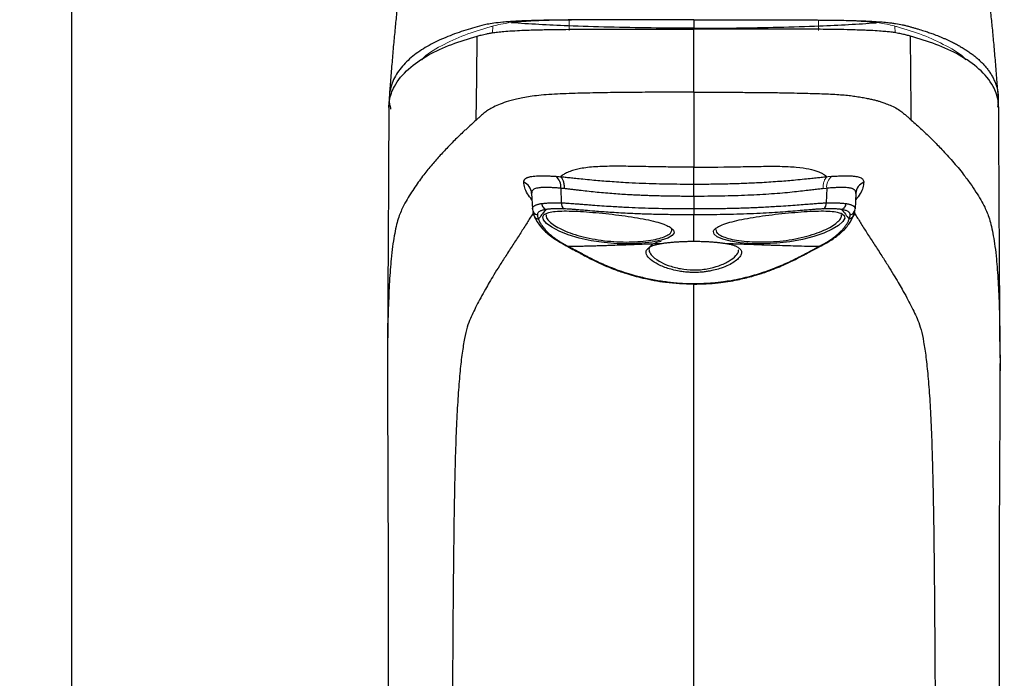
# Model space of a CAD drawing. Header units: millimetres. Extents: x 22 to 354, y 5 to 374.
# Tile 6 of 15: x 279 to 353, y 126 to 176. Entities that reach past the tile are written whole.
import ezdxf

# ---------------------------------------------------------------- set-up
doc = ezdxf.new("R2010")
doc.units = ezdxf.units.MM
doc.layers.add('DRAWINGS', color=7, linetype='Continuous')
doc.styles.add('SLDTEXTSTYLE0', font='TXT', dxfattribs={"width": 0.75})
doc.dimstyles.new('SLDDIMSTYLE0', dxfattribs={"dimtxt": 3.5, "dimasz": 3.302, "dimexe": 0, "dimexo": 0.0625, "dimgap": 0.875, "dimtad": 0, "dimtih": 1, "dimtoh": 1, "dimdec": 0, "dimrnd": 1e-09, "dimzin": 12, "dimdsep": 46, "dimtxsty": 'SLDTEXTSTYLE0', "dimsah": 1, "dimcen": 0.09, "dimadec": 0, "dimazin": 3, "dimtfac": 1, "dimtdec": 0, "dimtofl": 0, "dimtmove": 0, "dimatfit": 3, "dimfxl": 1, "dimfrac": 2, "dimtolj": 1, "dimtzin": 12, "dimarcsym": 0})

# ---------------------------------------------------------------- blocks, each defined once
blk = doc.blocks.new('_D_1')
at = {"layer": 'DRAWINGS'}
for p, q in [((328.111, 215.413), (282.363, 215.413)), ((283.363, 215.413), (283.363, 120.486)), ((283.363, 18.36), (283.363, 114.929)), ((306.021, 18.36), (282.363, 18.36))]:
    blk.add_line(p, q, dxfattribs=at)
for points in [[(283.363, 215.413), (282.855, 212.111), (283.871, 212.111)], [(283.363, 18.36), (283.871, 21.662), (282.855, 21.662)]]:
    blk.add_solid(points, dxfattribs=at)
at = {"layer": 'DRAWINGS', "insert": (279.483, 119.441), "char_height": 3.5, "attachment_point": 1, "style": 'SLDTEXTSTYLE0'}
blk.add_mtext('197', dxfattribs=at)

msp = doc.modelspace()

# ---------------------------------------------------------------- linework, layer by layer
at = {"color": 144, "linetype": 'Continuous', "lineweight": 18}
for p, q in [((314.93, 174.643), (314.956, 175.141)), ((320.683, 175.594), (320.673, 174.893)), ((326.989, 175.618), (330.017, 175.621)), ((339.371, 174.899), (339.365, 175.594)), ((345.105, 174.646), (345.079, 175.141))]:
    msp.add_line(p, q, dxfattribs=at)
at = {"color": 7, "linetype": 'Continuous', "lineweight": 25}
for p, q in [((330.017, 162.369), (330.017, 163.293)), ((317.863, 162.597), (317.924, 161.424)), ((320.049, 162.979), (320.084, 161.885)), ((339.986, 162.979), (339.951, 161.885)), ((342.172, 162.597), (342.11, 161.424)), ((330.017, 162.369), (330.017, 161.449)), ((317.927, 161.384), (318.061, 160.881)), ((330.017, 161.449), (330.017, 160.987)), ((330.017, 159.005), (330.017, 160.987)), ((341.974, 160.881), (342.107, 161.384)), ((338.527, 158.109), (339.618, 158.689)), ((307.053, 149.842), (307.053, 149.675)), ((307.059, 150.261), (307.054, 149.675)), ((352.976, 150.261), (352.981, 149.589)), ((352.983, 149.589), (352.982, 149.842))]:
    msp.add_line(p, q, dxfattribs=at)
at = {"color": 8, "linetype": 'Continuous', "lineweight": 25}
for p, q in [((318.001, 161.095), (317.979, 161.19)), ((342.061, 161.211), (342.035, 161.097)), ((307.054, 149.675), (307.053, 149.538)), ((352.981, 149.589), (352.983, 149.291))]:
    msp.add_line(p, q, dxfattribs=at)
at = {"color": 7, "linetype": 'Continuous', "lineweight": 25, "flags": 128}
for points in [[(313.712, 168.094), (313.742, 171.249), (313.772, 174.384)], [(330.017, 174.921), (330.017, 174.921)]]:
    msp.add_lwpolyline(points, dxfattribs=at)
at = {"color": 8, "linetype": 'Continuous', "lineweight": 25, "flags": 128}
for points in [[(341.009, 161.119), (341.07, 161.103), (341.295, 160.942), (341.331, 160.729), (341.188, 160.476), (340.873, 160.196), (340.396, 159.904), (339.77, 159.619), (339.016, 159.358), (338.158, 159.136), (337.221, 158.965), (336.24, 158.856), (335.263, 158.81), (334.333, 158.824), (333.489, 158.891), (332.769, 159.005), (332.193, 159.156), (331.778, 159.334), (331.539, 159.531), (331.489, 159.736), (331.489, 159.736)], [(328.252, 160.055), (328.283, 160.04), (328.505, 159.835), (328.542, 159.628), (328.395, 159.428), (328.069, 159.241), (327.57, 159.075), (326.91, 158.942), (326.121, 158.85), (325.232, 158.808), (324.275, 158.824), (323.293, 158.906), (322.329, 159.048), (321.422, 159.244), (320.612, 159.488), (319.926, 159.763), (319.377, 160.054), (318.981, 160.342), (318.751, 160.612), (318.702, 160.844), (318.702, 160.844)], [(330.014, 155.789), (330.014, 155.797), (330.014, 155.832)]]:
    msp.add_lwpolyline(points, dxfattribs=at)
at = {"color": 7, "linetype": 'Continuous', "lineweight": 25}
for centre, radius, start, end in [((319.049, 163.085), 1.006, 353.94531, 51.71069), ((316.896, 162.54), 0.969, 3.37255, 67.21182), ((343.139, 162.54), 0.969, 112.78818, 176.62745), ((320.59, 161.844), 0.508, 175.36647, 234.15422), ((339.445, 161.844), 0.508, 305.84579, 4.63354), ((318.412, 161.453), 0.488, 183.47452, 255.98435), ((341.623, 161.453), 0.488, 284.01565, 356.52548)]:
    msp.add_arc(centre, radius, start, end, dxfattribs=at)
at = {"color": 144, "linetype": 'Continuous', "lineweight": 18}
msp.add_arc((340.985, 163.085), 1.006, 128.28931, 186.05469, dxfattribs=at)
at = {"color": 7, "linetype": 'Continuous', "lineweight": 25}
for points, knots in [([(307.966, 178.075), (307.965, 178.067), (307.928, 177.794), (307.849, 177.118), (307.735, 176.086), (307.618, 174.933), (307.503, 173.697), (307.39, 172.399), (307.284, 171.113), (307.225, 170.32), (307.196, 169.934)], [0, 0, 0, 0, 0.00306, 0.108697, 0.22499, 0.355128, 0.500359, 0.6605, 0.834421, 1, 1, 1, 1]), ([(352.838, 169.934), (352.81, 170.32), (352.75, 171.113), (352.645, 172.399), (352.532, 173.697), (352.416, 174.933), (352.3, 176.086), (352.186, 177.118), (352.107, 177.794), (352.07, 178.067), (352.069, 178.075)], [0, 0, 0, 0, 0.165535, 0.339466, 0.499615, 0.644853, 0.774999, 0.891297, 0.99694, 1, 1, 1, 1]), ([(330.017, 175.621), (329.322, 175.62), (327.627, 175.62), (325.429, 175.617), (323.434, 175.612), (322.026, 175.607), (320.723, 175.599), (319.647, 175.588), (318.747, 175.574), (317.959, 175.556), (317.258, 175.532), (316.653, 175.501), (316.133, 175.468), (315.555, 175.421), (315.002, 175.358), (314.508, 175.274), (313.778, 175.099), (312.992, 174.865), (311.85, 174.474), (310.766, 174.023), (309.585, 173.371), (308.735, 172.723), (308.022, 171.988), (307.575, 171.325), (307.289, 170.572), (307.181, 169.957), (307.173, 169.407), (307.262, 169.04), (307.292, 168.916)], [0, 0, 0, 0, 0.018123, 0.044198, 0.057309, 0.070471, 0.081422, 0.092569, 0.100971, 0.109646, 0.121491, 0.133634, 0.145979, 0.158383, 0.183446, 0.208962, 0.234526, 0.33322, 0.382567, 0.481262, 0.579958, 0.678656, 0.728004, 0.826706, 0.876055, 0.925422, 0.974772, 1, 1, 1, 1]), ([(330.017, 175.621), (330.017, 175.61), (330.017, 175.421), (330.017, 175.194), (330.017, 174.98)], [0, 0, 0, 0, 0.055235, 1, 1, 1, 1]), ([(330.018, 175.621), (330.713, 175.62), (331.908, 175.62), (333.853, 175.618), (335.855, 175.615), (337.767, 175.608), (339.312, 175.599), (340.387, 175.588), (341.288, 175.574), (342.076, 175.556), (342.777, 175.532), (343.434, 175.499), (344.027, 175.46), (344.496, 175.418), (344.859, 175.377), (345.263, 175.321), (345.601, 175.257), (345.899, 175.185), (346.124, 175.123), (346.35, 175.06), (346.582, 174.995), (346.89, 174.904), (347.235, 174.796), (347.615, 174.669), (347.991, 174.536), (348.323, 174.409), (348.614, 174.29), (348.9, 174.167), (349.216, 174.023), (349.557, 173.853), (349.855, 173.693), (350.145, 173.526), (350.425, 173.351), (350.695, 173.169), (350.954, 172.978), (351.201, 172.779), (351.436, 172.572), (351.657, 172.356), (351.863, 172.13), (352.053, 171.896), (352.227, 171.651), (352.383, 171.397), (352.521, 171.131), (352.638, 170.854), (352.748, 170.518), (352.811, 170.214), (352.841, 169.933), (352.85, 169.735), (352.845, 169.445), (352.811, 169.216), (352.788, 169.066)], [0, 0, 0, 0, 0.018304, 0.031466, 0.05126, 0.07117, 0.08223, 0.093487, 0.101974, 0.110735, 0.122698, 0.134962, 0.150566, 0.166276, 0.178921, 0.191712, 0.219648, 0.236862, 0.253475, 0.270088, 0.286701, 0.303313, 0.33654, 0.361459, 0.386379, 0.419604, 0.436217, 0.45283, 0.486058, 0.510977, 0.535897, 0.560816, 0.585739, 0.610659, 0.635578, 0.660497, 0.685423, 0.710342, 0.735262, 0.760182, 0.785101, 0.81002, 0.834952, 0.859872, 0.884791, 0.922181, 0.934652, 0.951265, 0.967878, 1, 1, 1, 1]), ([(307.159, 169.028), (307.167, 169.206), (307.186, 169.583), (307.332, 170.108), (307.708, 170.955), (308.57, 171.965), (310.068, 172.996), (311.847, 173.808), (313.13, 174.192), (313.772, 174.384)], [0, 0, 0, 0, 0.059705, 0.126872, 0.194054, 0.395543, 0.596963, 0.798471, 1, 1, 1, 1]), ([(313.772, 174.384), (313.823, 174.398), (313.929, 174.427), (314.091, 174.471), (314.275, 174.518), (314.493, 174.567), (314.708, 174.607), (314.919, 174.641), (315.157, 174.676), (315.517, 174.718), (316.057, 174.765), (316.711, 174.805), (317.418, 174.838), (318.05, 174.858), (318.575, 174.87), (319.056, 174.879), (319.748, 174.889), (320.684, 174.898), (321.658, 174.905), (322.441, 174.908), (323.295, 174.912), (324.223, 174.914), (325.303, 174.917), (326.552, 174.919), (328.127, 174.92), (329.384, 174.92), (330.017, 174.921)], [0, 0, 0, 0, 0.041231, 0.086772, 0.136618, 0.190763, 0.249218, 0.27442, 0.311629, 0.374025, 0.43458, 0.498393, 0.548541, 0.586063, 0.604794, 0.623631, 0.648286, 0.686244, 0.725071, 0.749157, 0.76618, 0.811805, 0.842744, 0.874473, 0.936813, 1, 1, 1, 1]), ([(346.262, 174.384), (346.212, 174.398), (346.111, 174.425), (345.963, 174.462), (345.811, 174.498), (345.649, 174.535), (345.471, 174.573), (345.276, 174.616), (345.052, 174.657), (344.779, 174.693), (344.419, 174.729), (343.936, 174.768), (343.427, 174.8), (342.942, 174.822), (342.539, 174.838), (341.937, 174.858), (341.161, 174.877), (340.311, 174.89), (339.484, 174.899), (338.541, 174.904), (337.43, 174.909), (336.066, 174.914), (334.363, 174.918), (332.307, 174.92), (330.819, 174.92), (330.017, 174.921)], [0, 0, 0, 0, 0.04145, 0.0829, 0.124375, 0.165902, 0.207513, 0.24924, 0.288032, 0.332135, 0.381722, 0.437098, 0.498391, 0.518329, 0.545923, 0.581047, 0.623653, 0.650806, 0.680821, 0.713628, 0.749195, 0.794534, 0.851475, 0.920005, 1, 1, 1, 1]), ([(330.017, 170.185), (330.017, 170.969), (330.017, 171.755), (330.017, 173.333), (330.017, 174.125), (330.017, 174.921)], [0, 0, 0, 0, 0.5, 0.5, 1, 1, 1, 1]), ([(352.876, 169.028), (352.867, 169.206), (352.848, 169.583), (352.703, 170.108), (352.327, 170.955), (351.465, 171.965), (349.967, 172.996), (348.188, 173.808), (346.904, 174.192), (346.263, 174.384)], [0, 0, 0, 0, 0.059705, 0.126872, 0.194054, 0.395543, 0.596963, 0.798471, 1, 1, 1, 1]), ([(330.017, 170.185), (328.869, 170.185), (327.729, 170.182), (326.008, 170.172), (325.432, 170.167), (324.274, 170.155), (323.691, 170.148), (322.518, 170.128), (321.927, 170.115), (321.04, 170.09), (320.744, 170.081), (320.155, 170.058), (319.862, 170.045), (319.295, 170.014), (319.019, 169.995), (318.51, 169.952), (318.279, 169.927), (317.854, 169.871), (317.661, 169.841), (317.296, 169.78), (317.126, 169.747), (316.648, 169.649), (316.371, 169.579), (315.889, 169.436), (315.685, 169.363), (315.32, 169.216), (315.158, 169.143), (314.87, 168.998), (314.747, 168.926), (314.531, 168.785), (314.437, 168.716), (314.264, 168.581), (314.186, 168.516), (314.039, 168.389), (313.971, 168.327), (313.839, 168.208), (313.774, 168.15), (313.711, 168.094)], [0, 0, 0, 0, 0.125, 0.125, 0.1875, 0.1875, 0.25, 0.25, 0.3125, 0.3125, 0.34375, 0.34375, 0.375, 0.375, 0.40625, 0.40625, 0.4375, 0.4375, 0.46875, 0.46875, 0.5, 0.5, 0.5625, 0.5625, 0.625, 0.625, 0.6875, 0.6875, 0.75, 0.75, 0.8125, 0.8125, 0.875, 0.875, 0.9375, 0.9375, 1, 1, 1, 1]), ([(330.017, 170.185), (330.314, 170.184), (330.94, 170.184), (331.925, 170.182), (333.004, 170.178), (334.308, 170.17), (335.681, 170.158), (336.968, 170.14), (337.886, 170.12), (338.615, 170.101), (339.27, 170.082), (339.953, 170.058), (340.592, 170.026), (341.172, 169.987), (341.671, 169.937), (342.129, 169.879), (342.549, 169.813), (342.94, 169.741), (343.274, 169.671), (343.564, 169.602), (343.815, 169.535), (344.081, 169.455), (344.4, 169.345), (344.779, 169.188), (345.198, 168.987), (345.537, 168.766), (345.807, 168.554), (346.013, 168.376), (346.177, 168.225), (346.278, 168.135), (346.323, 168.094)], [0, 0, 0, 0, 0.029673, 0.062523, 0.098504, 0.137544, 0.19308, 0.236283, 0.267325, 0.286517, 0.311225, 0.33538, 0.358987, 0.38195, 0.404204, 0.425981, 0.453038, 0.478975, 0.503798, 0.527517, 0.55019, 0.571875, 0.607014, 0.657407, 0.721767, 0.799507, 0.863781, 0.918314, 0.963615, 1, 1, 1, 1]), ([(307.159, 169.076), (307.146, 166.626), (307.113, 160.409), (307.078, 154.132), (307.056, 150.309), (307.056, 150.261)], [0, 0, 0, 0, 0.391266, 0.992366, 1, 1, 1, 1]), ([(352.979, 150.261), (352.979, 150.309), (352.957, 154.132), (352.922, 160.409), (352.889, 166.626), (352.876, 169.076)], [0, 0, 0, 0, 0.0076343, 0.6087341, 1, 1, 1, 1]), ([(313.711, 168.094), (313.537, 167.94), (313.381, 167.799), (313.161, 167.598), (313.09, 167.532), (312.951, 167.403), (312.883, 167.339), (312.682, 167.151), (312.554, 167.029), (312.309, 166.792), (312.192, 166.677), (311.962, 166.448), (311.85, 166.335), (311.628, 166.108), (311.519, 165.995), (311.305, 165.769), (311.2, 165.656), (310.99, 165.428), (310.886, 165.313), (310.679, 165.08), (310.577, 164.963), (310.371, 164.722), (310.268, 164.599), (310.06, 164.346), (309.956, 164.216), (309.745, 163.946), (309.638, 163.806), (309.311, 163.363), (309.085, 163.04), (308.748, 162.513), (308.636, 162.33), (308.417, 161.953), (308.309, 161.758), (308.207, 161.56)], [0, 0, 0, 0, 0.0625, 0.0625, 0.09375, 0.09375, 0.125, 0.125, 0.1875, 0.1875, 0.25, 0.25, 0.3125, 0.3125, 0.375, 0.375, 0.4375, 0.4375, 0.5, 0.5, 0.5625, 0.5625, 0.625, 0.625, 0.6875, 0.6875, 0.75, 0.75, 0.875, 0.875, 0.9375, 0.9375, 1, 1, 1, 1]), ([(346.324, 168.094), (346.454, 167.978), (346.718, 167.742), (347.113, 167.378), (347.514, 166.998), (348.023, 166.502), (348.666, 165.846), (349.446, 164.991), (350.151, 164.138), (350.729, 163.36), (351.162, 162.717), (351.525, 162.125), (351.731, 161.742), (351.828, 161.56)], [0, 0, 0, 0, 0.059566, 0.120977, 0.184216, 0.249214, 0.365119, 0.500554, 0.648957, 0.750925, 0.84196, 0.924963, 1, 1, 1, 1]), ([(330.017, 164.56), (329.755, 164.56), (329.239, 164.56), (328.478, 164.566), (327.741, 164.576), (326.729, 164.592), (325.495, 164.618), (324.009, 164.638), (322.632, 164.606), (321.666, 164.494), (321.097, 164.359), (320.787, 164.259), (320.56, 164.169), (320.403, 164.097), (320.316, 164.045), (320.274, 164.02)], [0, 0, 0, 0, 0.0658326, 0.1292146, 0.1906164, 0.2504528, 0.3833162, 0.5004561, 0.6287622, 0.7500129, 0.8087429, 0.8751609, 0.9183947, 0.9600293, 1, 1, 1, 1]), ([(330.017, 164.56), (331.256, 164.558), (332.434, 164.577), (334.059, 164.607), (334.578, 164.617), (335.563, 164.63), (336.029, 164.632), (336.909, 164.617), (337.321, 164.599), (338.058, 164.533), (338.38, 164.484), (338.919, 164.366), (339.136, 164.299), (339.407, 164.196), (339.488, 164.163), (339.635, 164.094), (339.699, 164.058), (339.761, 164.02)], [0, 0, 0, 0, 0.25, 0.25, 0.375, 0.375, 0.5, 0.5, 0.625, 0.625, 0.75, 0.75, 0.875, 0.875, 0.9375, 0.9375, 1, 1, 1, 1]), ([(317.271, 163.433), (317.272, 163.453), (317.273, 163.492), (317.286, 163.545), (317.306, 163.595), (317.336, 163.641), (317.374, 163.683), (317.42, 163.721), (317.474, 163.755), (317.537, 163.785), (317.609, 163.812), (317.689, 163.835), (317.777, 163.855), (317.911, 163.878), (318.099, 163.899), (318.358, 163.914), (318.644, 163.917), (318.958, 163.911), (319.299, 163.897), (319.548, 163.882), (319.672, 163.875)], [0, 0, 0, 0, 0.042222, 0.084269, 0.126164, 0.167926, 0.209579, 0.251151, 0.292679, 0.334204, 0.375764, 0.417403, 0.459165, 0.501101, 0.590043, 0.675393, 0.758019, 0.838934, 0.919231, 1, 1, 1, 1]), ([(320.274, 164.02), (320.23, 163.992), (320.141, 163.936), (320.06, 163.878), (320.019, 163.848)], [0, 0, 0, 0, 0.487943, 1, 1, 1, 1]), ([(330.017, 163.293), (330.017, 163.46), (330.017, 163.653), (330.017, 164.079), (330.017, 164.311), (330.017, 164.56)], [0, 0, 0, 0, 0.5, 0.5, 1, 1, 1, 1]), ([(340.362, 163.875), (340.431, 163.879), (340.568, 163.887), (340.764, 163.897), (340.952, 163.906), (341.131, 163.911), (341.302, 163.915), (341.465, 163.916), (341.62, 163.914), (341.767, 163.909), (341.906, 163.9), (342.038, 163.888), (342.19, 163.868), (342.35, 163.837), (342.502, 163.787), (342.619, 163.723), (342.703, 163.643), (342.755, 163.548), (342.761, 163.472), (342.764, 163.433)], [0, 0, 0, 0, 0.044169, 0.08806, 0.131842, 0.175691, 0.219786, 0.264307, 0.309427, 0.355311, 0.402109, 0.449959, 0.498985, 0.582665, 0.665847, 0.748885, 0.832095, 0.91574, 1, 1, 1, 1]), ([(320.019, 163.848), (320.076, 163.843), (320.19, 163.833), (320.369, 163.816), (320.555, 163.797), (320.75, 163.777), (320.954, 163.756), (321.271, 163.723), (321.746, 163.673), (322.542, 163.595), (323.604, 163.505), (324.786, 163.426), (325.915, 163.371), (326.941, 163.334), (327.968, 163.31), (328.993, 163.296), (329.676, 163.294), (330.017, 163.293)], [0, 0, 0, 0, 0.019435, 0.039379, 0.059871, 0.080947, 0.102643, 0.124996, 0.180975, 0.249641, 0.368, 0.499673, 0.600292, 0.700645, 0.800737, 0.900532, 1, 1, 1, 1]), ([(320.322, 162.95), (320.326, 163.044), (320.323, 163.142), (320.299, 163.333), (320.279, 163.425), (320.224, 163.59), (320.189, 163.661), (320.109, 163.776), (320.064, 163.819), (320.019, 163.848)], [0, 0, 0, 0, 0.25, 0.25, 0.5, 0.5, 0.75, 0.75, 1, 1, 1, 1]), ([(330.017, 163.293), (330.207, 163.294), (330.585, 163.294), (331.154, 163.298), (331.723, 163.305), (332.293, 163.315), (332.863, 163.329), (333.432, 163.346), (334.002, 163.368), (334.571, 163.393), (335.396, 163.436), (336.427, 163.505), (337.486, 163.594), (338.284, 163.672), (338.831, 163.73), (339.28, 163.777), (339.664, 163.816), (339.901, 163.837), (340.016, 163.848)], [0, 0, 0, 0, 0.055182, 0.110468, 0.165855, 0.221338, 0.276911, 0.332566, 0.388301, 0.44412, 0.50002, 0.631539, 0.749808, 0.818333, 0.874873, 0.919182, 0.960792, 1, 1, 1, 1]), ([(320.049, 162.979), (319.985, 162.984), (319.857, 162.995), (319.677, 163.007), (319.506, 163.018), (319.346, 163.027), (319.196, 163.033), (319.056, 163.037), (318.926, 163.038), (318.806, 163.038), (318.695, 163.035), (318.592, 163.03), (318.499, 163.023), (318.372, 163.009), (318.226, 162.983), (318.083, 162.935), (317.976, 162.873), (317.905, 162.796), (317.865, 162.707), (317.864, 162.634), (317.863, 162.597)], [0, 0, 0, 0, 0.047189, 0.093377, 0.138568, 0.182762, 0.225962, 0.268172, 0.309393, 0.34963, 0.388885, 0.427164, 0.464471, 0.500811, 0.589157, 0.675308, 0.759359, 0.841414, 0.921587, 1, 1, 1, 1]), ([(330.017, 162.369), (329.842, 162.37), (329.493, 162.37), (328.97, 162.374), (328.45, 162.38), (327.936, 162.389), (327.43, 162.4), (326.932, 162.414), (326.446, 162.431), (325.971, 162.45), (325.51, 162.471), (324.812, 162.509), (323.848, 162.574), (322.831, 162.663), (322.022, 162.746), (321.533, 162.805), (321.155, 162.852), (320.871, 162.886), (320.59, 162.919), (320.412, 162.939), (320.322, 162.95)], [0, 0, 0, 0, 0.05275, 0.105411, 0.157757, 0.209584, 0.260703, 0.310944, 0.360153, 0.408193, 0.454944, 0.500302, 0.621046, 0.750305, 0.814824, 0.875053, 0.906028, 0.937354, 0.968755, 1, 1, 1, 1]), ([(339.712, 162.95), (339.662, 162.944), (339.559, 162.932), (339.394, 162.912), (339.215, 162.891), (339.021, 162.867), (338.811, 162.842), (338.479, 162.802), (338.01, 162.749), (337.369, 162.679), (336.647, 162.611), (335.835, 162.549), (334.967, 162.493), (334.049, 162.447), (333.091, 162.413), (332.091, 162.388), (331.061, 162.372), (330.367, 162.37), (330.017, 162.369)], [0, 0, 0, 0, 0.017631, 0.036444, 0.056521, 0.077938, 0.100765, 0.125063, 0.18543, 0.250149, 0.326445, 0.409874, 0.500017, 0.592051, 0.689228, 0.790522, 0.894638, 1, 1, 1, 1]), ([(342.172, 162.597), (342.172, 162.617), (342.173, 162.658), (342.163, 162.712), (342.144, 162.763), (342.116, 162.809), (342.078, 162.851), (342.03, 162.889), (341.971, 162.923), (341.901, 162.952), (341.82, 162.977), (341.727, 162.998), (341.605, 163.017), (341.443, 163.032), (341.23, 163.039), (340.979, 163.038), (340.689, 163.027), (340.359, 163.009), (340.112, 162.989), (339.986, 162.979)], [0, 0, 0, 0, 0.04256, 0.085627, 0.129222, 0.173366, 0.218078, 0.263377, 0.30928, 0.355804, 0.402965, 0.450779, 0.499259, 0.572878, 0.650393, 0.731836, 0.817238, 0.90662, 1, 1, 1, 1]), ([(317.924, 161.424), (317.924, 161.441), (317.925, 161.474), (317.938, 161.521), (317.961, 161.565), (317.994, 161.606), (318.038, 161.644), (318.091, 161.68), (318.155, 161.712), (318.228, 161.742), (318.311, 161.769), (318.404, 161.793), (318.506, 161.815), (318.581, 161.827), (318.619, 161.833)], [0, 0, 0, 0, 0.084052, 0.167943, 0.251683, 0.33528, 0.418743, 0.502081, 0.585303, 0.668419, 0.751438, 0.834368, 0.917219, 1, 1, 1, 1]), ([(318.619, 161.833), (318.627, 161.739), (318.661, 161.638), (318.777, 161.474), (318.857, 161.415), (318.937, 161.385)], [0, 0, 0, 0, 0.5, 0.5, 1, 1, 1, 1]), ([(318.62, 161.833), (318.659, 161.838), (318.738, 161.849), (318.869, 161.862), (319.011, 161.873), (319.163, 161.881), (319.325, 161.887), (319.499, 161.89), (319.683, 161.891), (319.878, 161.889), (320.015, 161.886), (320.084, 161.885)], [0, 0, 0, 0, 0.105416, 0.212232, 0.32046, 0.430109, 0.541189, 0.65371, 0.76768, 0.883108, 1, 1, 1, 1]), ([(320.084, 161.885), (320.124, 161.884), (320.207, 161.881), (320.347, 161.874), (320.508, 161.865), (320.693, 161.852), (320.905, 161.837), (321.145, 161.819), (321.417, 161.799), (321.721, 161.776), (322.059, 161.75), (322.763, 161.695), (323.72, 161.629), (324.873, 161.562), (325.884, 161.519), (326.877, 161.488), (327.906, 161.466), (328.957, 161.452), (329.664, 161.45), (330.017, 161.449)], [0, 0, 0, 0, 0.014345, 0.030526, 0.048733, 0.069169, 0.092045, 0.117578, 0.145978, 0.177448, 0.212174, 0.250318, 0.392227, 0.500138, 0.593573, 0.691551, 0.792907, 0.896259, 1, 1, 1, 1]), ([(330.017, 161.449), (330.194, 161.45), (330.548, 161.45), (331.078, 161.454), (331.607, 161.459), (332.133, 161.467), (332.653, 161.477), (333.166, 161.49), (333.669, 161.504), (334.162, 161.521), (334.641, 161.54), (335.321, 161.572), (336.315, 161.629), (337.351, 161.701), (338.188, 161.766), (338.697, 161.805), (339.117, 161.837), (339.457, 161.86), (339.729, 161.877), (339.882, 161.882), (339.951, 161.885)], [0, 0, 0, 0, 0.051805, 0.103732, 0.155561, 0.207082, 0.258104, 0.308446, 0.357942, 0.40644, 0.4538, 0.499898, 0.607753, 0.749795, 0.811433, 0.863883, 0.907997, 0.944738, 0.975095, 1, 1, 1, 1]), ([(339.951, 161.885), (340.013, 161.886), (340.137, 161.889), (340.313, 161.891), (340.481, 161.891), (340.641, 161.889), (340.792, 161.884), (340.934, 161.878), (341.067, 161.87), (341.192, 161.86), (341.309, 161.848), (341.38, 161.838), (341.415, 161.833)], [0, 0, 0, 0, 0.105269, 0.20935, 0.31225, 0.413975, 0.514529, 0.613921, 0.712156, 0.809243, 0.905188, 1, 1, 1, 1]), ([(341.415, 161.833), (341.407, 161.739), (341.373, 161.638), (341.257, 161.474), (341.177, 161.415), (341.097, 161.385)], [0, 0, 0, 0, 0.5, 0.5, 1, 1, 1, 1]), ([(341.416, 161.833), (341.454, 161.827), (341.529, 161.815), (341.631, 161.793), (341.724, 161.769), (341.807, 161.742), (341.88, 161.712), (341.944, 161.68), (341.997, 161.644), (342.041, 161.606), (342.074, 161.565), (342.097, 161.521), (342.11, 161.474), (342.11, 161.441), (342.11, 161.424)], [0, 0, 0, 0, 0.0827809, 0.1656317, 0.2485616, 0.3315798, 0.4146955, 0.4979179, 0.581256, 0.6647191, 0.748316, 0.8320558, 0.9159475, 1, 1, 1, 1]), ([(318.001, 161.095), (318.005, 161.044), (318.012, 160.968), (318.053, 160.905), (318.067, 160.884)], [0, 0, 0, 0, 0.673131, 1, 1, 1, 1]), ([(318.03, 160.947), (318.098, 160.793), (318.245, 160.462), (318.676, 159.918), (319.348, 159.297), (320.072, 158.887), (320.454, 158.67)], [0, 0, 0, 0, 0.202639, 0.437368, 0.703357, 1, 1, 1, 1]), ([(318.937, 161.385), (318.9, 161.379), (318.823, 161.366), (318.717, 161.342), (318.618, 161.313), (318.528, 161.276), (318.446, 161.233), (318.376, 161.181), (318.326, 161.12), (318.295, 161.054), (318.294, 161.004), (318.293, 160.98)], [0, 0, 0, 0, 0.088489, 0.182338, 0.281592, 0.386612, 0.49791, 0.624547, 0.749977, 0.874875, 1, 1, 1, 1]), ([(318.293, 160.98), (318.295, 160.958), (318.299, 160.916), (318.313, 160.84), (318.331, 160.772), (318.353, 160.704), (318.366, 160.67), (318.374, 160.65)], [0, 0, 0, 0, 0.202723, 0.399966, 0.70001, 0.820022, 1, 1, 1, 1]), ([(318.937, 161.384), (318.901, 161.344), (318.827, 161.259), (318.719, 161.125), (318.608, 160.978), (318.492, 160.819), (318.414, 160.707), (318.374, 160.65)], [0, 0, 0, 0, 0.170332, 0.355331, 0.555142, 0.769953, 1, 1, 1, 1]), ([(318.914, 161.064), (318.984, 161.1), (319.147, 161.185), (319.615, 161.253), (320.273, 161.282), (321.068, 161.266), (321.96, 161.214), (322.92, 161.133), (323.907, 161.029), (324.88, 160.905), (325.804, 160.762), (326.64, 160.603), (327.346, 160.427), (327.906, 160.244), (328.14, 160.117), (328.252, 160.055)], [0, 0, 0, 0, 0.05847, 0.137185, 0.216113, 0.295157, 0.374145, 0.452985, 0.531806, 0.610813, 0.690038, 0.769518, 0.848578, 0.927342, 1, 1, 1, 1]), ([(320.293, 161.432), (320.231, 161.433), (320.107, 161.437), (319.93, 161.439), (319.763, 161.439), (319.604, 161.437), (319.453, 161.432), (319.311, 161.425), (319.178, 161.414), (319.052, 161.401), (318.976, 161.39), (318.937, 161.385)], [0, 0, 0, 0, 0.114164, 0.22692, 0.33855, 0.449334, 0.559549, 0.669463, 0.77934, 0.889437, 1, 1, 1, 1]), ([(318.943, 160.982), (318.945, 160.907), (318.95, 160.758), (319.178, 160.483), (319.552, 160.193), (320.076, 159.901), (320.733, 159.622), (321.511, 159.377), (322.385, 159.181), (323.315, 159.039), (324.265, 158.956), (325.192, 158.941), (326.052, 158.985), (326.814, 159.079), (327.451, 159.214), (327.93, 159.381), (328.245, 159.569), (328.376, 159.771), (328.371, 159.942), (328.255, 160.041), (328.219, 160.072)], [0, 0, 0, 0, 0.057325, 0.114977, 0.172428, 0.229717, 0.286941, 0.34427, 0.401626, 0.458881, 0.516005, 0.573142, 0.630243, 0.687499, 0.744898, 0.802313, 0.859531, 0.916727, 0.97399, 1, 1, 1, 1]), ([(330.017, 160.987), (329.836, 160.987), (329.471, 160.987), (328.924, 160.991), (328.374, 160.996), (327.822, 161.005), (327.268, 161.016), (326.713, 161.03), (326.156, 161.048), (325.597, 161.07), (324.788, 161.107), (323.782, 161.165), (322.729, 161.242), (321.95, 161.308), (321.443, 161.354), (321.081, 161.384), (320.792, 161.406), (320.529, 161.422), (320.37, 161.429), (320.293, 161.432)], [0, 0, 0, 0, 0.054534, 0.109303, 0.164316, 0.219577, 0.27509, 0.330859, 0.386886, 0.44317, 0.49971, 0.632008, 0.749421, 0.824071, 0.875125, 0.909239, 0.941271, 0.971445, 1, 1, 1, 1]), ([(339.742, 161.432), (339.699, 161.43), (339.611, 161.427), (339.47, 161.42), (339.322, 161.411), (339.165, 161.4), (338.999, 161.388), (338.825, 161.374), (338.547, 161.35), (338.086, 161.308), (337.437, 161.253), (336.678, 161.196), (335.862, 161.142), (334.959, 161.092), (333.993, 161.051), (332.991, 161.02), (331.994, 161), (331.004, 160.989), (330.345, 160.987), (330.017, 160.987)], [0, 0, 0, 0, 0.016152, 0.032795, 0.049976, 0.06774, 0.086131, 0.105189, 0.124956, 0.175836, 0.250482, 0.327193, 0.410318, 0.500304, 0.601881, 0.702629, 0.802551, 0.901664, 1, 1, 1, 1]), ([(331.679, 159.88), (331.681, 159.811), (331.686, 159.673), (331.926, 159.475), (332.322, 159.295), (332.878, 159.143), (333.572, 159.026), (334.39, 158.958), (335.289, 158.944), (336.234, 158.988), (337.182, 159.096), (338.086, 159.269), (338.912, 159.494), (339.635, 159.755), (340.233, 160.042), (340.687, 160.336), (340.98, 160.616), (341.118, 160.844), (341.083, 160.954), (341.069, 160.996)], [0, 0, 0, 0, 0.060515, 0.121117, 0.181458, 0.241557, 0.301544, 0.361589, 0.421714, 0.48187, 0.542117, 0.60222, 0.662224, 0.722455, 0.782977, 0.843418, 0.903563, 0.963558, 1, 1, 1, 1]), ([(331.683, 159.98), (331.759, 160.035), (331.928, 160.157), (332.395, 160.339), (333.036, 160.52), (333.814, 160.686), (334.691, 160.836), (335.639, 160.969), (336.623, 161.084), (337.601, 161.178), (338.537, 161.245), (339.391, 161.28), (340.113, 161.272), (340.673, 161.224), (340.903, 161.152), (341.009, 161.119)], [0, 0, 0, 0, 0.063926, 0.142601, 0.221498, 0.300549, 0.379546, 0.458348, 0.537202, 0.616297, 0.695513, 0.774813, 0.853997, 0.932944, 1, 1, 1, 1]), ([(339.58, 158.67), (339.85, 158.818), (340.429, 159.135), (341.121, 159.68), (341.703, 160.305), (341.901, 160.726), (342.005, 160.947)], [0, 0, 0, 0, 0.205175, 0.440015, 0.705115, 1, 1, 1, 1]), ([(341.097, 161.385), (341.059, 161.39), (340.982, 161.401), (340.857, 161.414), (340.723, 161.425), (340.582, 161.432), (340.431, 161.437), (340.272, 161.439), (340.104, 161.439), (339.928, 161.437), (339.804, 161.433), (339.742, 161.432)], [0, 0, 0, 0, 0.110563, 0.22066, 0.330538, 0.440452, 0.550667, 0.661451, 0.773082, 0.885837, 1, 1, 1, 1]), ([(341.741, 160.98), (341.741, 160.996), (341.742, 161.029), (341.73, 161.076), (341.709, 161.119), (341.678, 161.16), (341.637, 161.198), (341.578, 161.239), (341.496, 161.282), (341.381, 161.323), (341.25, 161.358), (341.147, 161.377), (341.098, 161.385)], [0, 0, 0, 0, 0.083282, 0.166281, 0.24923, 0.33235, 0.415842, 0.499901, 0.625415, 0.749263, 0.881739, 1, 1, 1, 1]), ([(341.661, 160.651), (341.671, 160.677), (341.693, 160.734), (341.716, 160.816), (341.734, 160.9), (341.739, 160.953), (341.741, 160.98)], [0, 0, 0, 0, 0.231074, 0.500023, 0.745158, 1, 1, 1, 1]), ([(342.034, 161.095), (342.03, 161.044), (342.023, 160.968), (341.982, 160.905), (341.968, 160.884)], [0, 0, 0, 0, 0.673782, 1, 1, 1, 1]), ([(318.374, 160.65), (318.39, 160.611), (318.421, 160.534), (318.48, 160.416), (318.549, 160.297), (318.629, 160.176), (318.719, 160.053), (318.821, 159.929), (318.935, 159.804), (319.062, 159.677), (319.201, 159.549), (319.353, 159.42), (319.521, 159.29), (319.703, 159.159), (319.901, 159.028), (320.116, 158.896), (320.348, 158.764), (320.516, 158.677), (320.601, 158.634)], [0, 0, 0, 0, 0.062124, 0.124003, 0.185686, 0.247224, 0.308673, 0.370093, 0.431546, 0.493104, 0.55484, 0.616836, 0.679183, 0.741979, 0.805332, 0.869362, 0.934202, 1, 1, 1, 1]), ([(339.433, 158.634), (339.499, 158.667), (339.628, 158.733), (339.81, 158.834), (339.982, 158.934), (340.144, 159.035), (340.296, 159.135), (340.438, 159.235), (340.571, 159.334), (340.696, 159.433), (340.813, 159.531), (340.922, 159.629), (341.023, 159.726), (341.116, 159.823), (341.203, 159.918), (341.283, 160.013), (341.355, 160.107), (341.422, 160.2), (341.482, 160.292), (341.536, 160.383), (341.584, 160.474), (341.626, 160.563), (341.649, 160.621), (341.661, 160.651)], [0, 0, 0, 0, 0.050232, 0.099886, 0.149029, 0.197723, 0.246028, 0.293995, 0.341675, 0.389114, 0.436355, 0.483436, 0.530396, 0.577268, 0.624086, 0.67088, 0.717679, 0.764509, 0.811398, 0.858369, 0.905445, 0.952648, 1, 1, 1, 1]), ([(320.602, 158.633), (320.753, 158.635), (321.05, 158.637), (321.496, 158.644), (321.931, 158.652), (322.357, 158.663), (322.771, 158.675), (323.173, 158.687), (323.562, 158.7), (324.032, 158.717), (324.585, 158.737), (325.223, 158.761), (325.847, 158.784), (326.457, 158.805), (327.051, 158.825), (327.446, 158.837), (327.64, 158.842)], [0, 0, 0, 0, 0.070224, 0.138365, 0.204327, 0.268022, 0.329364, 0.388279, 0.444698, 0.498562, 0.590478, 0.679026, 0.764199, 0.846032, 0.924595, 1, 1, 1, 1]), ([(332.395, 158.843), (332.445, 158.835), (332.544, 158.818), (332.682, 158.79), (332.811, 158.76), (332.931, 158.728), (333.041, 158.693), (333.141, 158.655), (333.232, 158.615), (333.313, 158.571), (333.385, 158.523), (333.448, 158.472), (333.543, 158.371), (333.62, 158.21), (333.569, 157.97), (333.374, 157.716), (333.063, 157.457), (332.631, 157.208), (332.138, 157.006), (331.618, 156.851), (331.18, 156.76), (330.801, 156.705), (330.515, 156.676), (330.253, 156.664), (329.975, 156.661), (329.66, 156.673), (329.296, 156.706), (328.867, 156.769), (328.411, 156.869), (327.791, 157.055), (327.149, 157.343), (326.636, 157.731), (326.387, 158.107), (326.468, 158.364), (326.633, 158.518), (326.769, 158.602), (326.937, 158.676), (327.139, 158.74), (327.371, 158.796), (327.549, 158.827), (327.639, 158.843)], [0, 0, 0, 0, 0.011482, 0.022811, 0.034024, 0.04516, 0.056263, 0.067384, 0.078576, 0.089899, 0.101415, 0.113194, 0.125311, 0.167041, 0.207814, 0.250246, 0.291555, 0.332877, 0.375384, 0.405675, 0.438016, 0.456393, 0.472884, 0.487577, 0.500711, 0.520119, 0.540843, 0.563221, 0.595661, 0.62563, 0.688797, 0.750184, 0.813162, 0.874981, 0.89657, 0.917418, 0.937899, 0.958326, 0.978956, 1, 1, 1, 1]), ([(327.64, 158.842), (327.687, 158.85), (327.78, 158.865), (327.927, 158.885), (328.08, 158.904), (328.237, 158.921), (328.401, 158.937), (328.57, 158.951), (328.786, 158.967), (329.052, 158.982), (329.368, 158.995), (329.691, 159.003), (329.908, 159.004), (330.017, 159.005)], [0, 0, 0, 0, 0.071656, 0.142871, 0.213875, 0.284903, 0.356199, 0.428014, 0.5006, 0.6258, 0.749839, 0.8741, 1, 1, 1, 1]), ([(330.017, 159.005), (330.08, 159.005), (330.205, 159.004), (330.391, 159.002), (330.575, 158.997), (330.757, 158.992), (330.938, 158.984), (331.117, 158.975), (331.337, 158.961), (331.594, 158.941), (331.879, 158.913), (332.148, 158.881), (332.312, 158.855), (332.395, 158.842)], [0, 0, 0, 0, 0.072156, 0.143658, 0.214771, 0.285758, 0.356882, 0.428399, 0.500556, 0.62641, 0.750724, 0.87483, 1, 1, 1, 1]), ([(332.395, 158.842), (332.5, 158.839), (332.712, 158.833), (333.03, 158.824), (333.353, 158.813), (333.681, 158.802), (334.013, 158.79), (334.349, 158.778), (334.69, 158.765), (335.035, 158.752), (335.383, 158.739), (335.736, 158.726), (336.23, 158.709), (336.879, 158.686), (337.694, 158.662), (338.556, 158.642), (339.135, 158.636), (339.433, 158.633)], [0, 0, 0, 0, 0.040731, 0.082382, 0.124977, 0.168535, 0.213071, 0.258596, 0.305121, 0.352649, 0.401181, 0.450717, 0.501251, 0.611522, 0.731809, 0.861533, 1, 1, 1, 1]), ([(320.453, 158.671), (320.772, 158.492), (321.126, 158.295), (321.58, 158.058), (321.623, 158.035)], [0, 0, 0, 0, 0.903368, 1, 1, 1, 1]), ([(320.602, 158.635), (320.637, 158.617), (320.712, 158.579), (320.838, 158.514), (320.981, 158.438), (321.14, 158.353), (321.313, 158.258), (321.499, 158.156), (321.696, 158.048), (321.905, 157.934), (322.124, 157.817), (322.42, 157.666), (322.818, 157.474), (323.338, 157.239), (323.933, 156.992), (324.592, 156.747), (325.343, 156.51), (326.212, 156.282), (327.021, 156.118), (327.693, 156.01), (328.155, 155.944), (328.577, 155.895), (328.957, 155.862), (329.291, 155.844), (329.576, 155.836), (329.812, 155.833), (329.952, 155.832), (330.014, 155.832)], [0, 0, 0, 0, 0.017333, 0.036995, 0.058781, 0.082464, 0.107795, 0.134507, 0.162311, 0.190909, 0.219994, 0.249265, 0.303707, 0.363589, 0.428763, 0.499185, 0.56969, 0.652288, 0.74851, 0.793968, 0.835846, 0.87387, 0.90774, 0.937347, 0.962653, 0.983567, 1, 1, 1, 1]), ([(321.623, 158.035), (321.905, 157.884), (322.432, 157.6), (323.25, 157.224), (324.058, 156.893), (325.001, 156.56), (326.297, 156.205), (328.008, 155.878), (329.305, 155.821), (330.014, 155.789)], [0, 0, 0, 0, 0.132902, 0.249033, 0.334307, 0.444357, 0.591735, 0.777101, 1, 1, 1, 1]), ([(330.014, 155.832), (330.093, 155.831), (330.251, 155.831), (330.488, 155.833), (330.688, 155.845), (330.889, 155.855), (331.125, 155.868), (331.59, 155.904), (332.167, 155.97), (332.887, 156.08), (333.563, 156.215), (334.251, 156.383), (334.866, 156.561), (335.694, 156.833), (336.647, 157.215), (337.545, 157.635), (338.171, 157.958), (338.584, 158.177), (338.917, 158.36), (339.188, 158.509), (339.354, 158.594), (339.433, 158.635)], [0, 0, 0, 0, 0.021002, 0.04194, 0.062896, 0.074435, 0.095441, 0.125581, 0.198677, 0.250501, 0.321009, 0.385643, 0.445006, 0.499736, 0.633722, 0.749938, 0.814666, 0.875092, 0.91872, 0.961253, 1, 1, 1, 1]), ([(330.014, 155.789), (330.63, 155.806), (331.741, 155.838), (333.193, 156.082), (334.27, 156.34), (335.175, 156.611), (336.123, 156.95), (337.233, 157.436), (338.087, 157.874), (338.479, 158.083), (338.527, 158.109)], [0, 0, 0, 0, 0.189755, 0.341986, 0.457543, 0.54192, 0.649235, 0.793925, 0.974418, 1, 1, 1, 1]), ([(307.053, 149.538), (307.055, 148.659), (307.059, 146.746), (307.073, 143.836), (307.085, 140.428), (307.101, 136.642), (307.109, 132.535), (307.108, 128.16), (307.092, 123.518), (307.074, 118.575), (307.054, 113.274), (307.031, 107.354), (307.003, 100.782), (306.971, 93.522), (306.932, 85.784), (306.889, 77.553), (306.845, 68.864), (306.804, 59.695), (306.772, 50.023), (306.75, 40.316), (306.742, 33.831), (306.738, 30.76)], [0, 0, 0, 0, 0.0245022, 0.0533034, 0.0842445, 0.1172391, 0.1520669, 0.1885763, 0.2268456, 0.2679215, 0.3120492, 0.3592422, 0.4157593, 0.476178, 0.5405625, 0.6090229, 0.6817475, 0.7575684, 0.8380141, 0.9232886, 1, 1, 1, 1]), ([(353.297, 30.76), (353.295, 33.482), (353.289, 39.291), (353.272, 48.011), (353.247, 56.751), (353.216, 64.985), (353.181, 72.732), (353.147, 80.014), (353.113, 87.052), (353.081, 93.833), (353.052, 100.337), (353.026, 106.338), (353.003, 111.845), (352.981, 117.057), (352.961, 121.937), (352.941, 126.481), (352.932, 130.488), (352.934, 133.959), (352.94, 136.662), (352.947, 138.672), (352.953, 140.166), (352.961, 141.648), (352.971, 143.321), (352.981, 145.286), (352.989, 147.448), (352.985, 148.865), (352.983, 149.589)], [0, 0, 0, 0, 0.067936, 0.14494, 0.217579, 0.285992, 0.350357, 0.410858, 0.467645, 0.525957, 0.580018, 0.629906, 0.675681, 0.717398, 0.759944, 0.797431, 0.830738, 0.860004, 0.884876, 0.899766, 0.912133, 0.92416, 0.939011, 0.956873, 0.977962, 1, 1, 1, 1])]:
    msp.add_open_spline(points, degree=3, knots=knots, dxfattribs=at)
at = {"color": 144, "linetype": 'Continuous', "lineweight": 18}
for points, knots in [([(309.618, 172.611), (309.621, 172.614), (309.977, 173.055), (311.088, 173.675), (312.82, 174.514), (314.109, 174.895), (314.754, 175.085)], [0, 0, 0, 0, 0.002545, 0.334589, 0.667019, 1, 1, 1, 1]), ([(314.754, 175.085), (314.837, 175.108), (315.084, 175.177), (315.514, 175.285), (316.112, 175.379), (316.752, 175.444), (317.283, 175.485), (317.968, 175.525), (318.681, 175.556), (319.474, 175.577), (320.259, 175.591), (321.267, 175.601), (322.649, 175.609), (323.663, 175.612), (324.271, 175.614)], [0, 0, 0, 0, 0.091212, 0.273647, 0.456506, 0.527862, 0.599526, 0.670957, 0.743846, 0.777958, 0.81318, 0.865694, 0.919463, 1, 1, 1, 1]), ([(320.67, 175.312), (320.67, 175.32), (320.67, 175.336), (320.67, 175.442), (320.672, 175.546), (320.672, 175.594)], [0, 0, 0, 0, 0.352933, 0.706006, 1, 1, 1, 1]), ([(320.671, 174.812), (320.671, 174.834), (320.672, 174.878), (320.673, 174.942), (320.674, 175.014), (320.675, 175.092), (320.675, 175.168), (320.675, 175.231), (320.675, 175.277), (320.675, 175.307), (320.675, 175.311), (320.675, 175.312)], [0, 0, 0, 0, 0.083587, 0.166405, 0.249895, 0.374197, 0.499636, 0.623186, 0.749448, 0.874067, 1, 1, 1, 1]), ([(345.281, 175.085), (345.198, 175.108), (344.95, 175.177), (344.521, 175.285), (343.829, 175.395), (342.963, 175.472), (342.085, 175.525), (341.207, 175.563), (340.014, 175.588), (338.765, 175.601), (337.274, 175.61), (336.151, 175.613), (335.431, 175.615)], [0, 0, 0, 0, 0.089923, 0.270087, 0.450055, 0.590967, 0.662426, 0.733354, 0.801438, 0.853739, 0.90623, 1, 1, 1, 1]), ([(339.36, 175.312), (339.36, 175.312), (339.36, 175.31), (339.359, 175.297), (339.359, 175.272), (339.359, 175.231), (339.36, 175.168), (339.36, 175.092), (339.361, 175.005), (339.362, 174.911), (339.363, 174.845), (339.364, 174.812)], [0, 0, 0, 0, 0.0837664, 0.1668677, 0.250748, 0.3755511, 0.5005603, 0.6251855, 0.7503262, 0.8750189, 1, 1, 1, 1]), ([(339.365, 175.312), (339.365, 175.32), (339.365, 175.336), (339.364, 175.442), (339.363, 175.546), (339.363, 175.594)], [0, 0, 0, 0, 0.352921, 0.705982, 1, 1, 1, 1]), ([(350.417, 172.611), (350.414, 172.614), (350.058, 173.055), (348.946, 173.675), (347.215, 174.514), (345.926, 174.895), (345.281, 175.085)], [0, 0, 0, 0, 0.0025451, 0.3345891, 0.6670195, 1, 1, 1, 1]), ([(339.712, 162.95), (339.709, 163.044), (339.712, 163.143), (339.735, 163.333), (339.755, 163.425), (339.811, 163.59), (339.846, 163.662), (339.926, 163.776), (339.97, 163.819), (340.016, 163.848)], [0, 0, 0, 0, 0.25, 0.25, 0.5, 0.5, 0.75, 0.75, 1, 1, 1, 1])]:
    msp.add_open_spline(points, degree=3, knots=knots, dxfattribs=at)
at = {"color": 8, "linetype": 'Continuous', "lineweight": 25}
for points, knots in [([(330.017, 174.98), (328.946, 174.984), (326.808, 174.991), (323.645, 175.052), (320.816, 175.139), (318.398, 175.256), (316.973, 175.341), (316.344, 175.396), (316.32, 175.398)], [0, 0, 0, 0, 0.221057, 0.441045, 0.66247, 0.827916, 0.993519, 1, 1, 1, 1]), ([(330.017, 174.98), (331.089, 174.984), (333.226, 174.991), (336.39, 175.052), (339.219, 175.139), (341.637, 175.256), (343.062, 175.341), (343.691, 175.396), (343.715, 175.398)], [0, 0, 0, 0, 0.221056, 0.441044, 0.662469, 0.827914, 0.993517, 1, 1, 1, 1]), ([(317.888, 162.111), (317.761, 162.268), (317.362, 162.757), (317.308, 163.16), (317.271, 163.433)], [0, 0, 0, 0, 0.321121, 1, 1, 1, 1]), ([(342.764, 163.433), (342.727, 163.161), (342.673, 162.758), (342.275, 162.269), (342.146, 162.111)], [0, 0, 0, 0, 0.67726, 1, 1, 1, 1]), ([(308.207, 161.56), (308.087, 161.291), (307.845, 160.75), (307.552, 159.488), (307.338, 157.909), (307.197, 156.054), (307.112, 154.019), (307.069, 152.089), (307.061, 150.708), (307.059, 150.261)], [0, 0, 0, 0, 0.176965, 0.3567141, 0.5373355, 0.6722562, 0.8057338, 0.9371215, 1, 1, 1, 1]), ([(317.99, 161.148), (317.958, 161.098), (317.781, 160.814), (317.445, 160.27), (316.964, 159.509), (316.45, 158.729), (315.936, 157.933), (315.461, 157.186), (315.05, 156.519), (314.701, 155.936), (314.369, 155.363), (314.049, 154.784), (313.737, 154.188), (313.458, 153.615), (313.206, 153.089), (312.979, 152.432), (312.781, 151.489), (312.608, 150.34), (312.457, 148.929), (312.328, 147.235), (312.222, 145.231), (312.145, 143.093), (312.089, 140.907), (312.049, 138.742), (312.016, 136.395), (311.985, 133.577), (311.958, 130.227), (311.933, 126.34), (311.88, 117.244), (311.797, 103.192), (311.698, 84.419), (311.616, 66.15), (311.554, 48.319), (311.535, 36.57), (311.526, 30.76)], [0, 0, 0, 0, 0.004289, 0.02384, 0.046315, 0.071399, 0.097481, 0.121899, 0.143693, 0.162663, 0.179267, 0.200521, 0.220089, 0.238741, 0.256988, 0.275029, 0.292018, 0.308987, 0.326006, 0.343149, 0.360495, 0.378131, 0.391616, 0.405375, 0.41947, 0.433976, 0.454116, 0.475464, 0.49784, 0.603817, 0.706626, 0.806698, 0.90439, 1, 1, 1, 1]), ([(318.702, 160.844), (318.722, 160.913), (318.747, 160.999), (318.886, 161.053), (318.914, 161.064)], [0, 0, 0, 0, 0.797712, 1, 1, 1, 1]), ([(342.045, 161.148), (342.077, 161.098), (342.254, 160.814), (342.59, 160.27), (343.071, 159.509), (343.585, 158.729), (344.099, 157.933), (344.573, 157.186), (344.985, 156.519), (345.334, 155.936), (345.665, 155.363), (345.986, 154.784), (346.298, 154.188), (346.577, 153.615), (346.829, 153.089), (347.056, 152.432), (347.254, 151.489), (347.427, 150.34), (347.578, 148.929), (347.707, 147.235), (347.812, 145.231), (347.89, 143.093), (347.946, 140.907), (347.986, 138.742), (348.019, 136.395), (348.05, 133.577), (348.077, 130.227), (348.102, 126.34), (348.155, 117.244), (348.238, 103.192), (348.337, 84.419), (348.419, 66.15), (348.481, 48.319), (348.499, 36.57), (348.509, 30.76)], [0, 0, 0, 0, 0.004289, 0.02384, 0.046315, 0.071398, 0.097481, 0.121898, 0.143692, 0.162663, 0.179267, 0.20052, 0.220089, 0.238741, 0.256988, 0.275029, 0.292018, 0.308987, 0.326006, 0.343149, 0.360495, 0.378131, 0.391616, 0.405375, 0.41947, 0.433975, 0.454116, 0.475464, 0.49784, 0.603817, 0.706626, 0.806698, 0.90439, 1, 1, 1, 1]), ([(351.828, 161.56), (351.948, 161.291), (352.189, 160.75), (352.483, 159.488), (352.697, 157.909), (352.838, 156.054), (352.923, 154.019), (352.965, 152.089), (352.973, 150.708), (352.976, 150.261)], [0, 0, 0, 0, 0.176965, 0.356714, 0.537336, 0.672256, 0.805734, 0.937122, 1, 1, 1, 1]), ([(318.067, 160.884), (318.08, 160.859), (318.117, 160.786), (318.225, 160.699), (318.325, 160.666), (318.374, 160.65)], [0, 0, 0, 0, 0.2167852, 0.618719, 1, 1, 1, 1]), ([(341.968, 160.884), (341.955, 160.859), (341.918, 160.786), (341.81, 160.699), (341.71, 160.666), (341.661, 160.65)], [0, 0, 0, 0, 0.217211, 0.618925, 1, 1, 1, 1]), ([(331.489, 159.736), (331.509, 159.805), (331.533, 159.887), (331.663, 159.967), (331.683, 159.98)], [0, 0, 0, 0, 0.842599, 1, 1, 1, 1]), ([(327.562, 158.988), (327.408, 158.953), (327.02, 158.864), (326.712, 158.64), (326.618, 158.335), (326.809, 157.944), (327.307, 157.545), (328.09, 157.175), (328.983, 156.932), (330.013, 156.821), (331.028, 156.913), (331.96, 157.163), (332.714, 157.519), (333.189, 157.918), (333.402, 158.208), (333.361, 158.334), (333.355, 158.352)], [0, 0, 0, 0, 0.050903, 0.128658, 0.200839, 0.272983, 0.370567, 0.442437, 0.52144, 0.594489, 0.671408, 0.74566, 0.828307, 0.909196, 0.986732, 1, 1, 1, 1]), ([(320.455, 158.671), (320.456, 158.67), (320.495, 158.638), (320.549, 158.636), (320.602, 158.635)], [0, 0, 0, 0, 0.029803, 1, 1, 1, 1]), ([(339.58, 158.671), (339.579, 158.67), (339.54, 158.637), (339.486, 158.636), (339.433, 158.635)], [0, 0, 0, 0, 0.030297, 1, 1, 1, 1]), ([(330.017, 30.76), (330.017, 37.618), (330.017, 44.47), (330.017, 58.135), (330.017, 64.949), (330.017, 78.51), (330.017, 85.258), (330.017, 98.664), (330.017, 105.323), (330.017, 115.228), (330.017, 120.16), (330.017, 125.059), (330.017, 127.502), (330.017, 128.302), (330.017, 129.866), (330.017, 130.631), (330.017, 132.874), (330.017, 134.301), (330.017, 136.991), (330.017, 138.256), (330.017, 140.609), (330.017, 141.698), (330.017, 143.703), (330.017, 144.619), (330.017, 146.287), (330.017, 147.04), (330.017, 148.382), (330.017, 148.973), (330.017, 149.71), (330.017, 149.932), (330.017, 150.208), (330.017, 150.288), (330.017, 150.451), (330.017, 150.861), (330.017, 151.278), (330.017, 152.29), (330.017, 152.981), (330.017, 154.379), (330.017, 155.086), (330.017, 155.793)], [0, 0, 0, 0, 0.125, 0.125, 0.25, 0.25, 0.375, 0.375, 0.5, 0.5, 0.5625, 0.59375, 0.59375, 0.609375, 0.609375, 0.625, 0.625, 0.65625, 0.65625, 0.6875, 0.6875, 0.71875, 0.71875, 0.75, 0.75, 0.78125, 0.78125, 0.8125, 0.8125, 0.828125, 0.828125, 0.835938, 0.835938, 0.84375, 0.875, 0.875, 0.9375, 0.9375, 1, 1, 1, 1])]:
    msp.add_open_spline(points, degree=3, knots=knots, dxfattribs=at)
at = {"color": 144, "linetype": 'Continuous', "lineweight": 18}
for points in [[(320.67, 175.312), (320.671, 175.312), (320.673, 175.312), (320.675, 175.312)], [(339.365, 175.312), (339.364, 175.312), (339.362, 175.312), (339.36, 175.312)], [(340.016, 163.848), (340.135, 163.859), (340.252, 163.868), (340.362, 163.875)], [(339.986, 162.979), (339.898, 162.971), (339.806, 162.961), (339.712, 162.95)]]:
    msp.add_open_spline(points, degree=3, dxfattribs=at)
at = {"color": 7, "linetype": 'Continuous', "lineweight": 25}
for points in [[(346.323, 168.094), (346.303, 170.202), (346.283, 172.304), (346.262, 174.384)], [(330.017, 170.185), (330.017, 166.465), (330.017, 165.288), (330.017, 164.56)], [(319.672, 163.875), (319.783, 163.868), (319.899, 163.859), (320.019, 163.848)], [(339.761, 164.02), (339.849, 163.965), (339.934, 163.908), (340.016, 163.848)], [(320.322, 162.95), (320.228, 162.961), (320.137, 162.971), (320.049, 162.979)], [(341.098, 161.385), (341.295, 161.169), (341.47, 160.925), (341.66, 160.65)]]:
    msp.add_open_spline(points, degree=3, dxfattribs=at)

# ---------------------------------------------------------------- dimensions: what is measured, and where the dimension line sits
at = {"layer": 'DRAWINGS'}
dim = msp.add_linear_dim(base=(283.363, 18.36), p1=(329.111, 215.413), p2=(307.021, 18.36), angle=90, dimstyle='SLDDIMSTYLE0', dxfattribs=at)
dim.commit()
dim.dimension.update_dxf_attribs({"geometry": '_D_1', "text_midpoint": (283.363, 117.708), "dimtype": 160})

doc.saveas('drawing.dxf')
